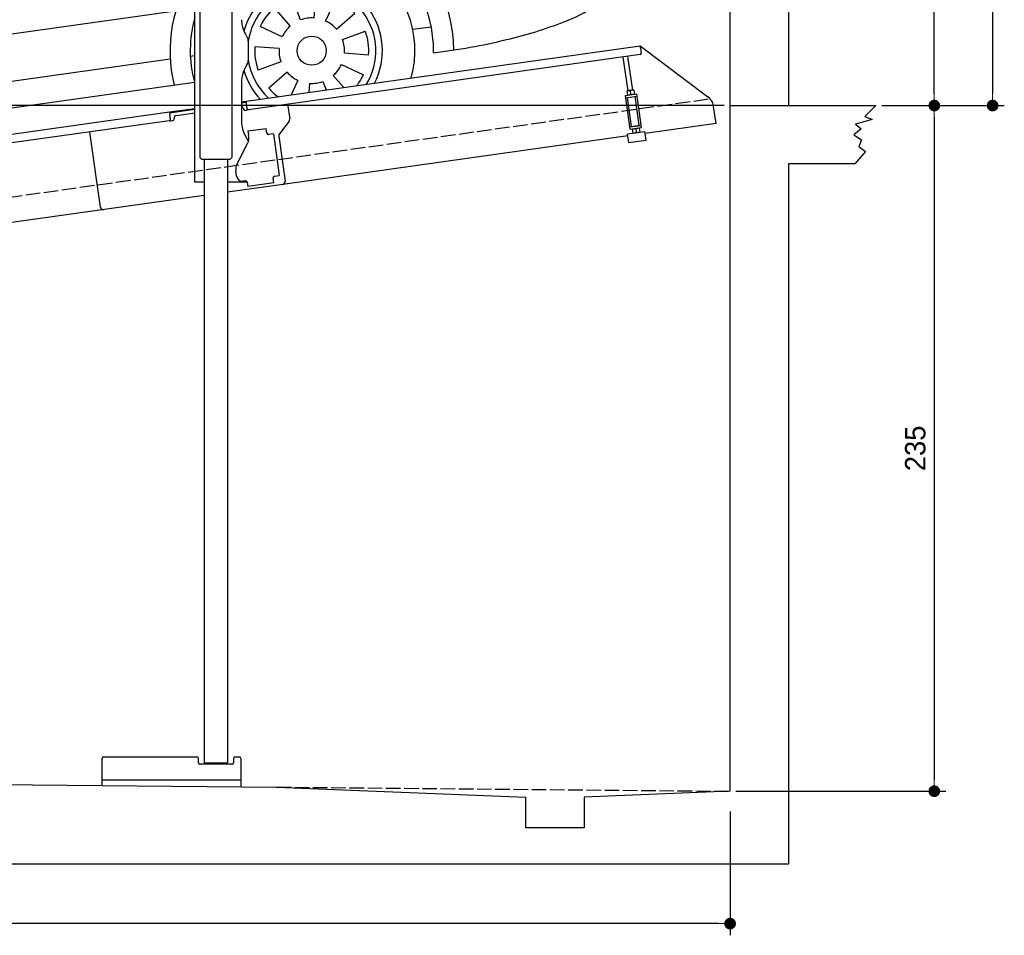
# Model space of a CAD drawing. Extents: x -311 to 6440, y -994 to 6074.
# Tile 2 of 4: x 3064 to 6440, y -994 to 2144. Entities that reach past the tile are written whole.
import ezdxf

# ---------------------------------------------------------------- set-up
doc = ezdxf.new("R2010")
doc.units = 0
doc.header["$LTSCALE"] = 10
doc.header["$MEASUREMENT"] = 0
doc.linetypes.add('GEN3', pattern=[6.25, 5, -1.25])
doc.layers.get('0').update_dxf_attribs({"linetype": 'CONTINUOUS'})
doc.layers.get('DEFPOINTS').update_dxf_attribs({"linetype": 'CONTINUOUS'})
for name, color, linetype in [('3', 6, 'GEN3'), ('CAR', 1, 'CONTINUOUS'), ('SICHTBARE_KANTEN_DIN_', 7, 'CONTINUOUS')]:
    doc.layers.add(name, color=color, linetype=linetype)
doc.layers.add('AM_0', color=7, linetype='CONTINUOUS', lineweight=30)
doc.layers.add('AM_5', color=3, linetype='CONTINUOUS', lineweight=15)
doc.dimstyles.new('KLAUS_DXF', dxfattribs={"dimscale": 20, "dimtxt": 3.5, "dimasz": 2, "dimexe": 2, "dimexo": 1, "dimgap": 1.5, "dimtad": 1, "dimlfac": 0.1, "dimdsep": 46, "dimtxsty": 'STANDARD', "dimblk": 'DOT', "dimcen": 2, "dimclrd": 256, "dimclre": 256, "dimclrt": 2, "dimadec": 0, "dimazin": 0, "dimtfac": 1, "dimtmove": 2, "dimatfit": 3, "dimfxl": 1, "dimtolj": 1, "dimarcsym": 0})

# ---------------------------------------------------------------- blocks, each defined once
blk = doc.blocks.new('_DOT')
at = {"color": 0, "linetype": 'ByBlock'}
blk.add_line((-0.5, 0), (-1, 0), dxfattribs=at)
at = {"color": 0, "linetype": 'ByBlock', "const_width": 0.5}
blk.add_lwpolyline([(-0.25, 0, 1), (0.25, 0, 1)], format="xyb", close=True, dxfattribs=at)
blk = doc.blocks.new('*D8')
at = {"layer": 'AM_5', "lineweight": -2, "transparency": 16777216}
for p, q in [((5479.5, 1850), (-240.5, 1850)), ((-200.5, -410), (-200.5, 1810)), ((179.5, -450), (-240.5, -450))]:
    blk.add_line(p, q, dxfattribs=at)
at = {"layer": 'DEFPOINTS', "color": 0, "transparency": 16777216}
for p in [(-200.5, 1850), (5499.5, 1850), (199.5, -450)]:
    blk.add_point(p, dxfattribs=at)
at = {"layer": 'AM_5', "lineweight": -2, "transparency": 16777216, "xscale": 40, "yscale": 40, "zscale": 40}
for p, rotation in [((-200.5, 1850), 90), ((-200.5, -450), 270)]:
    blk.add_blockref('_DOT', p, dxfattribs=dict(at, rotation=rotation))
at = {"layer": 'AM_5', "color": 2, "transparency": 16777216, "insert": (-265.5, 700), "char_height": 70, "attachment_point": 5, "rotation": 90}
blk.add_mtext('\\A1;230', dxfattribs=at)
blk = doc.blocks.new('*D9')
at = {"layer": 'AM_5', "lineweight": -2, "transparency": 16777216}
for p, q in [((179.5, 2850), (-240.5, 2850)), ((-200.5, 1890), (-200.5, 2810)), ((5479.5, 1850), (-240.5, 1850))]:
    blk.add_line(p, q, dxfattribs=at)
at = {"layer": 'DEFPOINTS', "color": 0, "transparency": 16777216}
for p in [(-200.5, 2850), (199.5, 2850), (5499.5, 1850)]:
    blk.add_point(p, dxfattribs=at)
at = {"layer": 'AM_5', "lineweight": -2, "transparency": 16777216, "xscale": 40, "yscale": 40, "zscale": 40}
for p, rotation in [((-200.5, 2850), 90), ((-200.5, 1850), 270)]:
    blk.add_blockref('_DOT', p, dxfattribs=dict(at, rotation=rotation))
at = {"layer": 'AM_5', "color": 2, "transparency": 16777216, "insert": (-265.5, 2350), "char_height": 70, "attachment_point": 5, "rotation": 90}
blk.add_mtext('\\A1;100', dxfattribs=at)
blk = doc.blocks.new('*D10')
at = {"layer": 'AM_5', "lineweight": -2, "transparency": 16777216}
for p, q in [((5719.5, 4100), (6239.5, 4100)), ((6199.5, 1890), (6199.5, 4060)), ((6219.5, 1850), (6239.5, 1850))]:
    blk.add_line(p, q, dxfattribs=at)
at = {"layer": 'DEFPOINTS', "color": 0, "transparency": 16777216}
for p in [(5699.5, 4100), (6199.5, 4100), (6199.5, 1850)]:
    blk.add_point(p, dxfattribs=at)
at = {"layer": 'AM_5', "lineweight": -2, "transparency": 16777216, "xscale": 40, "yscale": 40, "zscale": 40}
for p, rotation in [((6199.5, 4100), 90), ((6199.5, 1850), 270)]:
    blk.add_blockref('_DOT', p, dxfattribs=dict(at, rotation=rotation))
at = {"layer": 'AM_5', "color": 2, "transparency": 16777216, "insert": (6134.5, 2975), "char_height": 70, "attachment_point": 5, "rotation": 90}
blk.add_mtext('\\A1;225', dxfattribs=at)
blk = doc.blocks.new('*D11')
at = {"layer": 'AM_5', "lineweight": -2, "transparency": 16777216}
for p, q in [((6219.5, 1850), (6239.5, 1850)), ((6199.5, 1810), (6199.5, -460)), ((5519.5, -500), (6239.5, -500))]:
    blk.add_line(p, q, dxfattribs=at)
at = {"layer": 'DEFPOINTS', "color": 0, "transparency": 16777216}
for p in [(6199.5, 1850), (5499.5, -500), (6199.5, -500)]:
    blk.add_point(p, dxfattribs=at)
at = {"layer": 'AM_5', "lineweight": -2, "transparency": 16777216, "xscale": 40, "yscale": 40, "zscale": 40}
for p, rotation in [((6199.5, 1850), 90), ((6199.5, -500), 270)]:
    blk.add_blockref('_DOT', p, dxfattribs=dict(at, rotation=rotation))
at = {"layer": 'AM_5', "color": 2, "transparency": 16777216, "insert": (6134.5, 675), "char_height": 70, "attachment_point": 5, "rotation": 90}
blk.add_mtext('\\A1;235', dxfattribs=at)
blk = doc.blocks.new('*D12')
at = {"layer": 'AM_5', "lineweight": -2, "transparency": 16777216}
for p, q in [((199.5, -520), (199.5, -993.8)), ((5499.5, -570), (5499.5, -993.8)), ((5459.5, -953.8), (239.5, -953.8))]:
    blk.add_line(p, q, dxfattribs=at)
at = {"layer": 'DEFPOINTS', "color": 0, "transparency": 16777216}
for p in [(199.5, -500), (5499.5, -550), (199.5, -953.8)]:
    blk.add_point(p, dxfattribs=at)
at = {"layer": 'AM_5', "lineweight": -2, "transparency": 16777216, "xscale": 40, "yscale": 40, "zscale": 40, "rotation": 180}
blk.add_blockref('_DOT', (199.5, -953.8), dxfattribs=at)
at = {"layer": 'AM_5', "lineweight": -2, "transparency": 16777216, "xscale": 40, "yscale": 40, "zscale": 40}
blk.add_blockref('_DOT', (5499.5, -953.8), dxfattribs=at)
at = {"layer": 'AM_5', "color": 2, "transparency": 16777216, "insert": (2849.5, -888.8), "char_height": 70, "attachment_point": 5}
blk.add_mtext('\\A1;530', dxfattribs=at)
blk = doc.blocks.new('*D13')
at = {"layer": 'AM_5', "lineweight": -2, "transparency": 16777216}
for p, q in [((5519.5, 5550), (6439.5, 5550)), ((6399.5, 5510), (6399.5, 1890)), ((6019.5, 1850), (6439.5, 1850))]:
    blk.add_line(p, q, dxfattribs=at)
at = {"layer": 'DEFPOINTS', "color": 0, "transparency": 16777216}
for p in [(5499.5, 5550), (5999.5, 1850), (6399.5, 1850)]:
    blk.add_point(p, dxfattribs=at)
at = {"layer": 'AM_5', "lineweight": -2, "transparency": 16777216, "xscale": 40, "yscale": 40, "zscale": 40}
for p, rotation in [((6399.5, 5550), 90), ((6399.5, 1850), 270)]:
    blk.add_blockref('_DOT', p, dxfattribs=dict(at, rotation=rotation))
at = {"layer": 'AM_5', "color": 2, "transparency": 16777216, "insert": (6334.5, 3700), "char_height": 70, "attachment_point": 5, "rotation": 90}
blk.add_mtext('\\A1;370', dxfattribs=at)
blk = doc.blocks.new('Van210_EG')
at = {"layer": 'CAR'}
for p, q in [((42284.5, 5794.3), (42494.5, 4676.3)), ((41105.3, 5742.6), (41128.4, 5569.5)), ((40008.3, 5587.4), (40098.9, 4893.4)), ((40022.9, 5591.3), (40113.5, 4897.3)), ((39920.2, 5483.5), (39989.6, 4921.7)), ((41288.4, 5060.3), (42281.9, 5198.1)), ((42139.7, 5129.2), (42171, 4908.2)), ((39042.7, 5042.4), (39065.7, 4795.8)), ((40113.5, 4897.3), (41128.4, 5038.1)), ((42171, 4908.2), (42322, 4929.2)), ((38917.5, 4734.3), (40113.5, 4897.3)), ((39210.5, 4810.6), (39989.6, 4921.7)), ((41288.4, 4785.1), (42171, 4908.2)), ((42241.7, 4848.2), (42355.2, 4863.1)), ((42365.8, 4864.3), (42355.4, 4863.1)), ((42355.4, 4863.1), (42397.6, 4567.6)), ((41288.4, 4759.5), (41921.1, 4848.4)), ((41288.4, 4739.9), (41922.9, 4829.1)), ((38840.5, 4443.7), (41128.4, 4762.8)), ((41288.4, 4689.3), (41931.3, 4779.7)), ((41288.4, 4673.7), (41932.9, 4764.2)), ((38774.1, 4708.1), (38869.1, 4257.1)), ((38783.7, 4710.7), (38878.9, 4258.7)), ((42494.5, 4676.3), (42570.9, 4689.3)), ((42570.9, 4689.3), (42562, 4622)), ((40110.3, 4620.6), (40183.7, 4176)), ((40122.1, 4622.8), (40195.5, 4177.6)), ((42562, 4622), (42455.4, 4607.7)), ((41536.7, 4274.2), (41542.5, 4357.2)), ((41490.5, 4267.7), (41462.1, 4345.9)), ((41576.3, 4264), (41611.5, 4339.4)), ((39216.5, 4040.4), (41062, 4299)), ((41455.3, 4246.9), (41400.7, 4309.7)), ((41613.6, 4235.9), (41676.4, 4290.4)), ((41427.2, 4209.7), (41351.8, 4244.8)), ((41634.4, 4200.6), (41712.5, 4229.1)), ((41875.2, 4235.7), (41937.8, 4244.5)), ((41416.9, 4170.1), (41334, 4175.9)), ((41640.9, 4154.4), (41723.8, 4148.6)), ((39279.5, 3886.1), (41043.7, 4134)), ((41111.5, 4143.2), (41128.4, 4145.6)), ((41423.4, 4123.9), (41345.3, 4095.4)), ((41444.2, 4088.6), (41381.4, 4034)), ((41630.6, 4114.8), (41706, 4079.6)), ((39222.3, 3786.6), (41126.7, 4054.3)), ((41481.5, 4060.5), (41458.3, 4010.9)), ((41567.3, 4056.8), (41577.9, 4027.7)), ((41602.5, 4077.5), (41638.5, 4036.2)), ((41521.1, 4050.3), (41518.9, 4019.4)), ((38766.7, 3885.7), (38738.3, 3963.9)), ((38813, 3892.2), (38818.8, 3975.2)), ((38852.6, 3881.9), (38887.7, 3957.3)), ((38731.5, 3864.9), (38676.9, 3927.7)), ((37883.3, 3904.3), (37899.6, 3850.4)), ((38889.8, 3853.8), (38952.6, 3908.4)), ((38703.4, 3827.6), (38628, 3862.8)), ((39148.5, 3867.3), (39210.4, 3876)), ((38910.6, 3818.6), (38988.8, 3847.1)), ((38693.2, 3788), (38610.2, 3793.8)), ((38917.1, 3772.4), (39000.1, 3766.6)), ((38423.7, 3739.5), (38454.2, 3743.8)), ((38699.7, 3741.8), (38621.5, 3713.4)), ((38906.8, 3732.8), (38982.2, 3697.6)), ((38720.4, 3706.6), (38657.6, 3652)), ((38878.8, 3695.5), (38915.3, 3653.5)), ((38757.7, 3678.5), (38734.2, 3628)), ((38797.3, 3668.3), (38795.1, 3636.6)), ((38843.5, 3674.7), (38854.4, 3644.9))]:
    blk.add_line(p, q, dxfattribs=at)
for centre in [(41528.9, 4162.2), (38805.1, 3780.2)]:
    blk.add_circle(centre, 49.9, dxfattribs=at)
for centre, radius, start, end in [((41924, -772.4), 6703.6, 87.72813, 95.44056), ((42171.1, 5817.9), 113.4, 105.4869, 132.8758), ((42220.2, 5816.4), 113.7, 105.5227, 132.84), ((42069.2, 5697.9), 230.5, 54.6286, 67.2938), ((42124.7, 5790.3), 150.4, 32.4651, 64.3656), ((54895.3, -98307.8), 105097.5, 97.52689, 98.466131), ((42006.3, -3472.9), 9373.6, 89.16533, 94.39229), ((42055.8, 5663.3), 252, 55.8913, 69.7914), ((42134.7, 5801.9), 108.1, 19.7524, 51.0364), ((45662.5, -31179.6), 37313.9, 96.97939, 99.28709), ((42122.9, 5782.5), 116.1, 15.8283, 50.3201), ((41957.4, 5699.3), 340.6, 16.1943, 30.2797), ((31215.2, 3239.4), 11316.2, 6.91926, 13.15398), ((41841.4, 5694.6), 420.4, 10.5281, 20.0004), ((41918.4, 508.8), 5292.9, 88.6039, 96.8361), ((42042.8, 5410.5), 389.7, 81.7249, 89.3292), ((42083.4, 5692.2), 105.1, 63.9725, 81.5422), ((42100.3, 5730.2), 63.5, 27.4601, 62.8127), ((41991.2, -1308.7), 7106.7, 96.97354, 98.32498), ((73749.2, 9946.3), 32928.7, 187.33791, 187.84104), ((41930.7, 5643.8), 253.9, 15.0828, 27.1264), ((30262.4, 3103.9), 12285.4, 7.03105, 12.54044), ((1028, 288131.4), 285217.8, 277.795603, 278.048607), ((35604.2, 4080.8), 6770.6, 9.4987, 13.92232), ((39561.4, 4770.5), 885, 99.0442, 120.0996), ((39970.3, 3869.5), 1806.1, 100.5036, 109.0474), ((39656.7, 4739.4), 881.6, 108.0347, 126.3669), ((39724.7, 4568.5), 1142.3, 122.104, 137.0807), ((39818.9, 4417.8), 1136.5, 95.2544, 110.2682), ((39103.6, 5362.1), 153.8, 55.0958, 96.4772), ((39047.6, 5317.7), 157.4, 56.7316, 95.8432), ((39857.3, 4523.1), 1053.5, 114.2129, 127.3852), ((41309.3, -5311.5), 10884, 97.33241, 98.89768), ((40118.9, 4188.4), 1600, 127.9963, 139.2626), ((39724.3, 4749.8), 698.7, 98.1144, 122.4174), ((41774.4, 2666.3), 3938.6, 137.0939, 142.0721), ((40091.8, 4317.2), 1360.9, 129.9668, 144.685), ((39932.1, 4467), 1049.1, 123.722, 146.2062), ((112437.2, -57317.3), 96536.1, 139.613796, 139.826749), ((42447.7, 4040.4), 1169.5, 96.5425, 98.15), ((42306.2, 5266), 64.2, 277.3619, 294.8005), ((42296.9, 5275.6), 77, 298.1297, 319.854), ((41705.6, 5118), 659, 359.1653, 9.4271), ((42157.4, 5157.6), 20.8, 128.8111, 181.4048), ((42174.9, 5126.1), 56.7, 96.5697, 122.5765), ((42272.9, 5158), 136.3, 180.3702, 192.1925), ((39987.5, 4240.6), 1325.7, 139.3712, 154.6641), ((42200.5, 5106.9), 164.1, 328.0573, 0.5089), ((35852.4, 7337.5), 3604.1, 318.2569, 321.3726), ((39114.2, 4734.7), 317.2, 103.0313, 123.3806), ((39577.4, 4761.5), 592.4, 150.793, 154.0404), ((38991.3, 4931.2), 85.6, 127.0961, 141.4563), ((42158.2, 5151.9), 224.3, 300.2464, 324.0208), ((38978.9, 4947.2), 67.2, 165.9859, 183.4562), ((38969.9, 4948.4), 58.1, 141.483, 164.9741), ((37201.8, 6242.3), 1953.6, 308.7156, 318.9026), ((37327.3, 6026.2), 1630.5, 312.2531, 318.1174), ((72086.6, 7871.4), 33303.7, 185.04416, 185.21713), ((41942.6, 5491.6), 626.5, 291.3815, 301.6324), ((42241.4, 5590.1), 665.8, 276.9475, 280.6226), ((42351.3, 4998.6), 64.2, 281.6697, 310.1682), ((42343.3, 5014.4), 81.5, 307.2611, 314.5293), ((40972.2, 4794.7), 879.3, 173.4308, 191.423), ((41166.1, 4792.6), 1057.7, 174.3164, 189.2584), ((42431.9, 4967.1), 267.4, 192.7379, 199.8278), ((42241.1, 4898), 64.5, 199.5125, 218.8921), ((42359, 4935.1), 71.2, 275.4721, 292.4864), ((42349, 4941.2), 80.9, 297.3521, 319.5635), ((39063.1, 4849.4), 142.4, 182.5791, 197.1036), ((41928.1, 4806.4), 42.3, 278.2272, 98.7697), ((41923.4, 4803.6), 25.6, 289.2044, 91.7062), ((42213.2, 4876), 29.1, 219.6564, 255.3808), ((42218.3, 4898.1), 51.7, 256.1662, 270.8539), ((42213.4, 5061.3), 215, 271.495, 277.5386), ((38894.1, 4757.5), 116.3, 154.2974, 171.7738), ((38962.3, 4822.8), 38.4, 203.2874, 260.0838), ((38884.9, 5597.8), 822.1, 278.5217, 282.7064), ((39116.7, 4891.7), 85.4, 230.98, 259.9904), ((39140.2, 5025.7), 221.4, 259.995, 276.7337), ((39069.2, 5903.4), 1101.8, 275.0487, 277.3704), ((39096.5, 4766), 317.6, 178.5348, 190.0198), ((38981.6, 4929.9), 147.3, 259.8669, 279.8071), ((40348.9, 4324.7), 443.9, 87.4384, 114.1713), ((39971.2, -1644.2), 6464.9, 99.38059, 100.58421), ((40346.2, 4333.1), 415.8, 88.0948, 112.8117), ((38928.2, 4181.7), 548.4, 105.2723, 113.7475), ((40034.8, 4272.9), 445.8, 87.4963, 114.1135), ((40031.7, 4282.9), 416, 88.1007, 112.8057), ((38881.9, 4309.9), 412.6, 115.1235, 130.3732), ((42360.5, 4707.2), 137.5, 313.661, 347.0181), ((41715.7, 4617.2), 858.2, 347.854, 4.8153), ((41529.5, 4161.9), 486.5, 0.2941, 119.7142), ((38897.5, 3697.7), 1163.6, 128.884, 146.5727), ((34902.9, 8650.8), 5476.3, 310.0086, 312.6659), ((42276.4, 4804.4), 265.9, 290.5049, 312.3012), ((42028.2, 4320.8), 514.6, 6.3804, 33.8815), ((41988.3, 4551.7), 578, 342.5163, 6.9853), ((41529.5, 4162.7), 417.1, 358.9802, 125.3082), ((41644.4, 6937.5), 2493.5, 276.2404, 285.1715), ((42114.5, 5194), 687.8, 285.3836, 291.768), ((38788.5, 3879.9), 872.7, 135.3718, 153.0529), ((41528.9, 4162.2), 353.8, 344.6817, 132.8211), ((41529.5, 4161.9), 486.5, 145.5453, 193.949), ((41528.9, 4162.2), 242.3, 332.6867, 163.8187), ((41528.9, 4162.2), 219.8, 328.4192, 171.6769), ((41528.9, 4162.2), 195.4, 86, 110), ((42425.3, 4410.2), 118.7, 307.6073, 344.2637), ((38176.3, 4162.2), 305.9, 144.7529, 160.5564), ((38033, 4503.7), 197.4, 237.1587, 268.3368), ((38486.2, 3443.5), 939.5, 109.81, 117.9283), ((41528.9, 4162.2), 195.4, 41, 65), ((38017.9, 4469.9), 194.7, 235.6454, 267.8432), ((41528.9, 4162.2), 195.4, 131, 155), ((42268.4, 4625.3), 384.9, 289.0611, 306.7485), ((38299.4, 4118), 436.8, 160.4695, 175.1527), ((38007, 4447.8), 219.1, 237.0473, 265.5764), ((38401.4, 4075), 439.2, 152.8628, 166.9315), ((38415, 4107.9), 404.3, 155.822, 182.9446), ((38804.5, 3779.2), 487, 1.9912, 141.4539), ((41529.5, 4162.7), 417.1, 164.0643, 195.0668), ((41528.9, 4162.2), 112.2, 86, 110), ((41528.9, 4162.2), 112.2, 41, 65), ((41889.7, 5543.1), 1377.3, 282.8896, 291.4843), ((41528.9, 4162.2), 112.2, 131, 155), ((41528.9, 4162.2), 195.4, 356, 20), ((37987.7, 4381.5), 207.6, 236.1718, 266.1019), ((38805, 3780.3), 417.3, 0.8648, 156.0093), ((41528.9, 4162.2), 112.2, 356, 20), ((41728.2, 6081.5), 1938.5, 276.4677, 283.9932), ((38554.6, 4110), 691.9, 176.275, 189.7005), ((37973.7, 4309.6), 189.5, 234.7282, 268.1002), ((38542.8, 4080.1), 577, 170.5984, 178.9988), ((40568.2, -5803.7), 10185.7, 101.60552, 102.15412), ((40619.6, 4263.5), 444.7, 191.3541, 212.902), ((40670.8, 4286.4), 487.6, 192.8889, 212.5743), ((41528.9, 4162.2), 195.4, 176, 200), ((41528.9, 4162.2), 112.2, 176, 200), ((37972.8, 4266.7), 176.6, 231.6029, 267.7557), ((38073.1, 4599.7), 461.1, 262.411, 281.9101), ((38805.1, 3780.2), 353.8, 344.5466, 168.5515), ((41528.9, 4162.2), 219.8, 188.3231, 227.5808), ((38032.4, 4792.8), 705.7, 264.5908, 281.1102), ((41528.9, 4162.2), 242.3, 196.2936, 223.3133), ((41528.9, 4162.2), 112.2, 221, 245), ((41528.9, 4162.2), 112.2, 311, 335), ((41528.9, 4162.2), 112.2, 266, 290), ((41528.9, 4162.2), 195.4, 322.219, 335), ((38805.1, 3780.2), 242.3, 332.4644, 223.5356), ((41528.9, 4162.2), 195.4, 221, 233.781), ((37918.5, 3954), 60.5, 139.3674, 181.0159), ((37980.1, 4063.2), 128.2, 213.0349, 241.5078), ((38805.1, 3780.2), 219.8, 328.1597, 227.8403), ((37918.6, 3953.5), 60.5, 180.1015, 220.344), ((38011.3, 4135.9), 207.1, 243.5681, 271.7623), ((38805.1, 3780.2), 195.4, 86, 110), ((38805.1, 3780.2), 195.4, 41, 65), ((38013.8, 4719.9), 790.9, 270.2806, 280.2589), ((38805.1, 3780.2), 195.4, 131, 155), ((37952.7, 3990.2), 110.4, 223.4131, 231.0595), ((37972, 3967.7), 109.1, 215.5474, 243.8323), ((38805.1, 3780.2), 112.2, 86, 110), ((38805.1, 3780.2), 112.2, 41, 65), ((38008.3, 4059.5), 207.6, 246.0301, 271.8642), ((37995.8, 4733.4), 881.6, 271.272, 280.3827), ((38805.1, 3780.2), 112.2, 131, 155), ((38805.1, 3780.2), 112.2, 356, 20), ((38805.1, 3780.2), 195.4, 356, 20), ((38805.1, 3780.2), 195.4, 176, 200), ((38805.1, 3780.2), 112.2, 176, 200), ((38599.5, 4109.5), 752.7, 208.9271, 216.7559), ((38805.1, 3780.2), 353.8, 185.6397, 211.4534), ((38805.1, 3780.2), 112.2, 311, 335), ((38805.1, 3780.2), 112.2, 221, 245), ((38805.1, 3780.2), 195.4, 321.8961, 335), ((38118.4, 3846.4), 223.5, 236.9194, 281.6829), ((38805.1, 3780.2), 195.4, 221, 234.1039), ((38805.1, 3780.2), 112.2, 266, 290)]:
    blk.add_arc(centre, radius, start, end, dxfattribs=at)
for centre, major_axis, ratio in [((40269, 4747.3), (-101.9, -18.3), 0.28676), ((39954.4, 4697.4), (-101.9, -18.3), 0.28676), ((38091.3, 4214.3), (-10.1, -51.3), 0.404586)]:
    blk.add_ellipse(centre, major_axis=major_axis, ratio=ratio, dxfattribs=at)
blk.add_ellipse((38172.2, 4225.5), major_axis=(-10.1, -51.3), ratio=0.404586, start_param=3.78106, end_param=6.562023, dxfattribs=at)
for points, knots in [([(42047.4, 5800.2), (42083.9, 5798.8), (42148.9, 5796.5), (42167.7, 5736.2), (42175.9, 5709.8)], [0, 0, 0, 0, 97.641571, 173.416222, 173.416222, 173.416222, 173.416222]), ([(38455.5, 4851.5), (38458.1, 4850.5), (38484.8, 4839.9), (38509, 4824.3), (38531, 4810.2)], [0, 0, 0, 0, 8.153564, 86.105456, 86.105456, 86.105456, 86.105456]), ([(38423.7, 4811.1), (38425.6, 4810.6), (38449.6, 4803.8), (38470.3, 4789.1), (38489.4, 4775.7)], [9.752341, 9.752341, 9.752341, 9.752341, 15.82288, 84.610208, 84.610208, 84.610208, 84.610208])]:
    blk.add_open_spline(points, degree=3, knots=knots, dxfattribs=at)
blk.add_open_spline([(39060.3, 5050.5), (39054.9, 5040.7), (39049.6, 5031), (39044.7, 5020.8)], degree=3, dxfattribs=at)

msp = doc.modelspace()

# ---------------------------------------------------------------- linework, layer by layer
for p, q in [((5699.503, 5750.005), (5699.503, 1850.005)), ((3791.691, 3827.911), (3791.812, 1671.652)), ((3664.715, 1587.64), (3664.715, 3607.64)), ((3681.703, 3607.64), (3681.812, 1671.629)), ((3838.112, 2094.272), (3844.366, 2083.441)), ((3847.715, 2070.941), (3847.715, 2004.338)), ((3824.715, 1862.792), (5191.605, 2054.896)), ((5192.718, 2046.974), (5191.605, 2054.896)), ((5191.605, 2054.896), (5423.542, 1880.119)), ((5192.718, 2046.974), (5195.084, 2030.139)), ((3844.366, 1991.838), (3838.112, 1981.008)), ((5190.829, 2024.492), (3849.015, 1835.912)), ((5149.635, 1900.856), (5133.393, 2016.42)), ((5165.479, 1903.082), (5149.237, 2018.647)), ((3824.715, 1931.008), (3824.715, 1794.697)), ((5146.416, 1900.403), (5145.734, 1899.87)), ((5145.734, 1899.87), (5147.673, 1886.072)), ((5168.697, 1903.535), (5146.416, 1900.403)), ((5159.407, 1888.803), (5157.766, 1900.479)), ((5168.697, 1903.535), (5169.5, 1903.21)), ((5169.5, 1903.21), (5171.439, 1889.412)), ((3840.446, 1860.963), (3824.715, 1858.753)), ((3843.368, 1840.168), (3839.889, 1864.925)), ((5139.811, 1884.53), (5179.422, 1890.096)), ((5139.811, 1884.53), (5156.094, 1768.668)), ((5140.925, 1876.607), (5180.535, 1882.174)), ((5161.328, 1778.492), (5147.411, 1877.519)), ((5148.476, 1885.747), (5147.673, 1886.072)), ((5170.757, 1888.879), (5171.439, 1889.412)), ((5187.966, 1782.236), (5174.049, 1881.263)), ((5195.705, 1774.235), (5179.422, 1890.096)), ((959.991, 1460.181), (3577.468, 1828.044)), ((3577.468, 1828.044), (3664.715, 1840.305)), ((3577.468, 1828.044), (3578.581, 1820.121)), ((3664.715, 1836.266), (3578.025, 1824.083)), ((3601.836, 1816.321), (3664.715, 1825.158)), ((3830.99, 1838.428), (3831.129, 1837.438)), ((3836.776, 1833.182), (3841.728, 1833.878)), ((3982.702, 1854.701), (3989.78, 1804.338)), ((5451.216, 1788.433), (5442.964, 1847.146)), ((5999.51, 1850.005), (5961.803, 1812.157)), ((3576.692, 1797.64), (959.991, 1429.886)), ((3580.947, 1803.287), (3578.581, 1820.121)), ((3584.258, 1797.693), (3589.209, 1798.389)), ((3593.465, 1804.036), (3593.326, 1805.027)), ((3987.863, 1796.928), (3954.55, 1752.719)), ((5986.079, 1802.168), (5929.673, 1785.756)), ((5961.803, 1812.157), (5986.079, 1802.168)), ((3340.553, 1501.897), (3304.368, 1759.367)), ((3340.553, 1501.897), (3304.368, 1759.367)), ((3846.658, 1762.873), (3909.044, 1771.641)), ((3846.658, 1762.873), (3848.884, 1747.029)), ((3911.271, 1755.797), (3909.044, 1771.641)), ((3911.271, 1755.797), (3911.41, 1754.807)), ((5148.251, 1752.62), (5207.668, 1760.971)), ((5154.981, 1776.59), (5194.592, 1782.157)), ((5156.094, 1768.668), (5195.705, 1774.235)), ((5161.328, 1778.492), (5187.966, 1782.236)), ((5164.759, 1769.886), (5164.077, 1769.353)), ((5164.077, 1769.353), (5166.016, 1755.554)), ((5166.819, 1755.23), (5166.016, 1755.554)), ((5166.864, 1778.26), (5166.725, 1779.251)), ((5176.109, 1769.961), (5177.75, 1758.286)), ((5182.709, 1780.487), (5182.569, 1781.477)), ((5187.04, 1773.017), (5187.843, 1772.693)), ((5187.843, 1772.693), (5189.782, 1758.895)), ((5189.1, 1758.361), (5189.782, 1758.895)), ((5211.843, 1731.263), (5207.668, 1760.971)), ((5451.216, 1788.433), (5208.6, 1754.336)), ((5948.951, 1770.772), (5923.961, 1750.079)), ((5929.673, 1785.756), (5948.951, 1770.772)), ((3808.53, 1648.529), (3846, 1722.069)), ((3838.112, 1744.697), (3848.154, 1727.305)), ((3849.474, 1742.83), (3848.884, 1747.029)), ((3917.058, 1750.551), (3918.048, 1750.69)), ((3933.892, 1752.917), (3918.048, 1750.69)), ((3933.892, 1752.917), (3953.933, 1610.319)), ((3952.633, 1745.309), (3974.325, 1590.968)), ((5149.184, 1745.986), (3965.814, 1579.674)), ((5152.427, 1722.912), (5148.251, 1752.62)), ((5152.427, 1722.912), (5211.843, 1731.263)), ((5923.961, 1750.079), (5950.379, 1732.954)), ((5950.379, 1732.954), (5940.383, 1709.407)), ((5963.231, 1692.995), (5926.817, 1650.005)), ((5940.383, 1709.407), (5963.231, 1692.995)), ((3688.804, 1664.638), (3681.803, 1671.637)), ((3784.804, 1664.643), (3688.804, 1664.638)), ((3696.812, 1664.638), (3696.928, -401.403)), ((3776.812, 1664.643), (3776.924, -401.318)), ((3784.804, 1664.643), (3791.812, 1671.652)), ((3807.839, 1607.963), (3805.056, 1627.769)), ((5699.503, 1650.005), (5699.503, -749.995)), ((5926.817, 1650.005), (5699.503, 1650.005)), ((3696.808, 1587.64), (3664.715, 1587.64)), ((3844.02, 1587.64), (3776.808, 1587.64)), ((3838.35, 1592.055), (3830.428, 1590.941)), ((3843.997, 1587.799), (3846.085, 1572.945)), ((3932.843, 1602.305), (3932.982, 1601.315)), ((3935.209, 1585.471), (3932.982, 1601.315)), ((3938.089, 1608.092), (3937.099, 1607.953)), ((3938.089, 1608.092), (3953.933, 1610.319)), ((3965.814, 1579.674), (3776.81, 1553.111)), ((3935.209, 1585.471), (3846.085, 1572.945)), ((3696.811, 1541.868), (959.991, 1157.233)), ((3346.885, -480.259), (3346.885, -387.358)), ((3351.885, -382.358), (3671.885, -382.358)), ((3676.885, -402.358), (3676.885, -387.358)), ((3697.886, -402.361), (3696.886, -401.361)), ((3697.886, -402.361), (3775.886, -402.356)), ((3710.886, -402.36), (3710.886, -407.358)), ((3762.886, -402.357), (3762.886, -407.358)), ((3775.886, -402.356), (3776.924, -401.318)), ((3796.885, -387.358), (3796.885, -402.358)), ((3801.885, -382.358), (3816.885, -382.358)), ((3821.885, -387.358), (3821.885, -484.826)), ((3791.885, -407.358), (3681.885, -407.358)), ((199.51, -449.995), (3944.51, -486.005)), ((3821.885, -462.358), (3346.885, -462.358)), ((3944.51, -486.005), (4799.51, -520.083)), ((5499.51, -499.995), (4999.056, -520.083)), ((4799.51, -624.995), (4799.51, -520.083)), ((4999.056, -520.083), (4999.51, -624.995)), ((4999.51, -624.995), (4799.51, -624.995)), ((5699.503, -749.995), (-0.481, -749.995))]:
    msp.add_line(p, q)
msp.add_polyline3d([(3843.994, 1587.803, 0), (3843.994, 1587.803, 0), (3843.994, 1587.813, 0), (3843.994, 1587.823, 0), (3843.994, 1587.833, 0), (3843.994, 1587.833, 0), (3843.994, 1587.843, 0), (3843.994, 1587.853, 0), (3843.984, 1587.863, 0), (3843.984, 1587.863, 0), (3843.984, 1587.873, 0), (3843.984, 1587.883, 0), (3843.984, 1587.893, 0), (3843.984, 1587.903, 0), (3843.984, 1587.903, 0), (3843.984, 1587.913, 0), (3843.974, 1587.923, 0), (3843.974, 1587.933, 0), (3843.974, 1587.933, 0), (3843.974, 1587.943, 0), (3843.974, 1587.953, 0), (3843.974, 1587.963, 0), (3843.974, 1587.963, 0), (3843.974, 1587.973, 0), (3843.964, 1587.983, 0), (3843.964, 1587.993, 0), (3843.964, 1588.003, 0), (3843.964, 1588.003, 0), (3843.964, 1588.013, 0), (3843.964, 1588.023, 0), (3843.964, 1588.033, 0), (3843.954, 1588.033, 0), (3843.954, 1588.043, 0), (3843.954, 1588.053, 0), (3843.954, 1588.063, 0), (3843.954, 1588.063, 0), (3843.954, 1588.073, 0), (3843.944, 1588.083, 0), (3843.944, 1588.093, 0), (3843.944, 1588.103, 0), (3843.944, 1588.103, 0), (3843.944, 1588.113, 0), (3843.944, 1588.123, 0), (3843.944, 1588.133, 0), (3843.934, 1588.133, 0), (3843.934, 1588.143, 0), (3843.934, 1588.153, 0), (3843.934, 1588.163, 0), (3843.934, 1588.163, 0), (3843.934, 1588.173, 0), (3843.924, 1588.183, 0), (3843.924, 1588.193, 0), (3843.924, 1588.203, 0), (3843.924, 1588.203, 0), (3843.924, 1588.213, 0), (3843.924, 1588.223, 0), (3843.914, 1588.233, 0), (3843.914, 1588.233, 0), (3843.914, 1588.243, 0), (3843.914, 1588.253, 0), (3843.914, 1588.263, 0), (3843.904, 1588.273, 0), (3843.904, 1588.273, 0), (3843.904, 1588.283, 0), (3843.904, 1588.293, 0), (3843.904, 1588.303, 0), (3843.894, 1588.303, 0), (3843.894, 1588.313, 0), (3843.894, 1588.323, 0), (3843.894, 1588.333, 0), (3843.894, 1588.333, 0), (3843.894, 1588.343, 0), (3843.884, 1588.353, 0), (3843.884, 1588.363, 0), (3843.884, 1588.373, 0), (3843.884, 1588.373, 0), (3843.884, 1588.383, 0), (3843.874, 1588.393, 0), (3843.874, 1588.403, 0), (3843.874, 1588.403, 0), (3843.874, 1588.413, 0), (3843.864, 1588.423, 0), (3843.864, 1588.433, 0), (3843.864, 1588.433, 0), (3843.864, 1588.443, 0), (3843.864, 1588.453, 0), (3843.854, 1588.463, 0), (3843.854, 1588.473, 0), (3843.854, 1588.473, 0), (3843.854, 1588.483, 0), (3843.854, 1588.493, 0), (3843.844, 1588.503, 0), (3843.844, 1588.503, 0), (3843.844, 1588.513, 0), (3843.844, 1588.523, 0), (3843.834, 1588.533, 0), (3843.834, 1588.533, 0), (3843.834, 1588.543, 0), (3843.834, 1588.553, 0), (3843.824, 1588.563, 0), (3843.824, 1588.573, 0), (3843.824, 1588.573, 0), (3843.824, 1588.583, 0), (3843.824, 1588.593, 0), (3843.814, 1588.603, 0), (3843.814, 1588.603, 0), (3843.814, 1588.613, 0), (3843.814, 1588.623, 0), (3843.804, 1588.633, 0), (3843.804, 1588.633, 0), (3843.804, 1588.643, 0), (3843.804, 1588.653, 0), (3843.794, 1588.663, 0), (3843.794, 1588.673, 0), (3843.794, 1588.673, 0), (3843.794, 1588.683, 0), (3843.784, 1588.693, 0), (3843.784, 1588.703, 0), (3843.784, 1588.703, 0), (3843.784, 1588.713, 0), (3843.774, 1588.723, 0), (3843.774, 1588.733, 0), (3843.774, 1588.733, 0), (3843.764, 1588.743, 0), (3843.764, 1588.753, 0), (3843.764, 1588.763, 0), (3843.764, 1588.763, 0), (3843.754, 1588.773, 0)])
for centre, radius, start, end in [((3924.715, 2144.272), 100, 180, 210), ((3822.715, 2070.941), 25, 0, 30), ((5190.133, 2029.443), 5, 278, 8), ((3822.715, 2004.338), 25, 330, 0), ((3924.715, 1931.008), 100, 150, 180), ((5154.093, 1883.508), 17.367, 77.77582, 118.212327), ((5165.983, 1885.146), 17.396, 77.82749, 118.186832), ((5163.081, 1905.803), 17.392, 257.805999, 298.168278), ((5151.202, 1904.049), 17.313, 257.73743, 298.290578), ((5393.451, 1840.187), 50, 8, 53), ((3821.087, 1837.036), 10, 8, 68.728945), ((3836.08, 1838.134), 5, 188, 278), ((3841.032, 1838.83), 5, 278, 334.763283), ((3848.32, 1840.864), 5, 188, 278), ((3575.996, 1802.591), 5, 278, 8), ((3583.562, 1802.645), 5, 221.236717, 278), ((3588.513, 1803.34), 5, 278, 8), ((3603.228, 1806.418), 10, 98, 188), ((3924.715, 1794.697), 100, 180, 210), ((3979.877, 1802.946), 10, 323, 8), ((5172.436, 1752.99), 17.367, 77.77582, 118.212327), ((5169.545, 1773.531), 17.313, 257.73743, 298.290578), ((5184.326, 1754.629), 17.396, 77.82749, 118.186832), ((5181.424, 1775.286), 17.392, 257.805999, 298.168278), ((3814.815, 1737.959), 35, 333, 8), ((3916.362, 1755.503), 5, 188, 278), ((3962.536, 1746.701), 10, 143, 188), ((3841.831, 1974.245), 320.958, 254.679341, 254.686099), ((3839.715, 1632.64), 35, 153, 188), ((3827.644, 1610.747), 20, 188, 278), ((3839.046, 1587.103), 5, 19.536959, 98), ((3937.794, 1603.001), 5, 98, 188), ((3964.422, 1589.576), 10, 278, 8), ((3350.456, 1503.289), 10, 188, 278), ((3350.456, 1503.289), 10, 188, 278), ((3351.885, -387.358), 5, 90, 180), ((3671.885, -387.358), 5, 0, 90), ((3681.885, -402.358), 5, 180, 270), ((3791.885, -402.358), 5, 270, 0), ((3801.885, -387.358), 5, 90, 180), ((3816.885, -387.358), 5, 0, 90)]:
    msp.add_arc(centre, radius, start, end)
at = {"layer": '3'}
for p, q in [((423.4, 1169.675), (5430.808, 1873.42)), ((3944.51, -486.005), (5499.51, -499.995))]:
    msp.add_line(p, q, dxfattribs=at)
at = {"layer": 'SICHTBARE_KANTEN_DIN_'}
for p, q in [((5499.51, -499.995), (5499.51, 5550.005)), ((5499.51, 1850.005), (5999.51, 1850.005))]:
    msp.add_line(p, q, dxfattribs=at)

# ---------------------------------------------------------------- block references
at = {"layer": 'AM_0'}
msp.add_blockref('Van210_EG', (-37463.689, -2124.214), dxfattribs=at)

# ---------------------------------------------------------------- dimensions: what is measured, and where the dimension line sits
at = {"layer": 'AM_5'}
dim = msp.add_linear_dim(base=(6399.51, 1850.005), p1=(5499.51, 5550.005), p2=(5999.51, 1850.005), angle=90, dimstyle='KLAUS_DXF', dxfattribs=at)
dim.commit()
dim.dimension.update_dxf_attribs({"geometry": '*D13', "text_midpoint": (6334.51, 3700.005)})
for base, p1, p2, override, picture, middle in [((6199.51, 4100.005), (6199.51, 1850.005), (5699.503, 4100.005), {"dimtzin": 7}, '*D10', (6134.51, 2975.005)), ((-200.481, 2850.005), (5499.51, 1850.005), (199.51, 2850.005), {"dimpost": '', "dimtol": 0, "dimlim": 0, "dimtp": 0, "dimtm": 0, "dimtfac": 1, "dimtdec": 2, "dimtolj": 1, "dimtzin": 7}, '*D9', (-265.481, 2350.005)), ((-200.481, 1850.005), (199.51, -449.995), (5499.51, 1850.005), {"dimtol": 0, "dimlim": 0, "dimtp": 0, "dimtm": 0, "dimtfac": 1, "dimtdec": 2, "dimtolj": 1, "dimtzin": 7}, '*D8', (-265.481, 700.005)), ((6199.51, -499.995), (6199.51, 1850.005), (5499.51, -499.995), {"dimtzin": 7}, '*D11', (6134.51, 675.005))]:
    dim = msp.add_linear_dim(base=base, p1=p1, p2=p2, angle=90, dimstyle='KLAUS_DXF', override=override, dxfattribs=at)
    dim.commit()
    dim.dimension.update_dxf_attribs({"geometry": picture, "text_midpoint": middle})
dim = msp.add_linear_dim(base=(199.51, -953.835), p1=(5499.51, -549.995), p2=(199.51, -499.995), dimstyle='KLAUS_DXF', override={"dimtzin": 7}, dxfattribs=at)
dim.commit()
dim.dimension.update_dxf_attribs({"geometry": '*D12', "text_midpoint": (2849.51, -888.835)})

doc.saveas('drawing.dxf')
